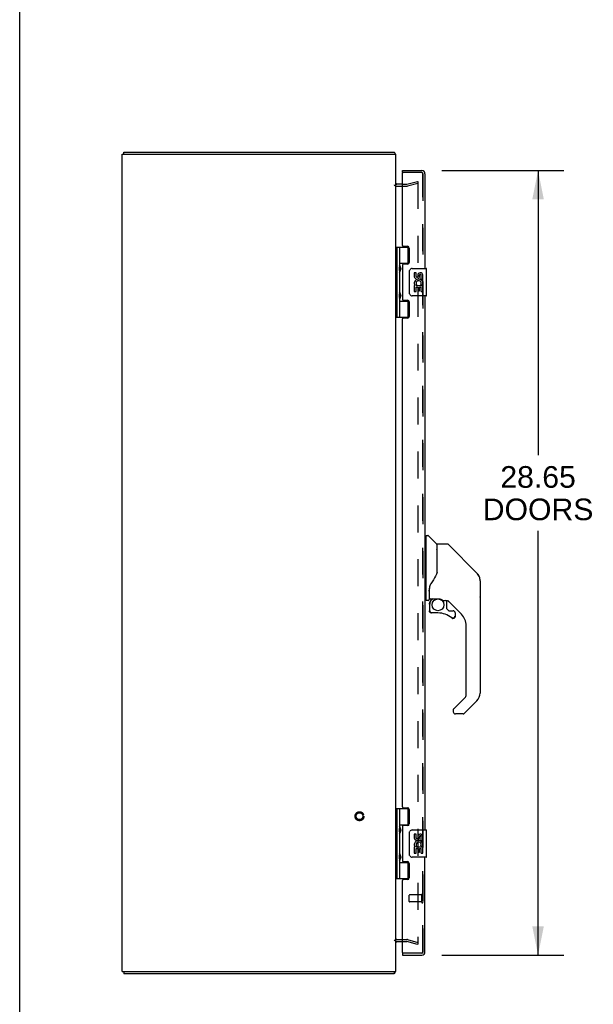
# Model space of a CAD drawing. Header units: inches. Extents: x 0 to 179, y 0 to 116.
# Tile 3 of 21: x 0 to 21, y 44 to 80. Entities that reach past the tile are written whole.
import ezdxf

# ---------------------------------------------------------------- set-up
doc = ezdxf.new("R2010")
doc.units = ezdxf.units.IN
doc.header["$LTSCALE"] = 9.842105
doc.header["$MEASUREMENT"] = 0
doc.linetypes.add('HIDDEN', pattern=[0.2, 0.1, -0.1])
doc.layers.get('0').update_dxf_attribs({"linetype": 'CONTINUOUS'})
for name, color, linetype in [('DEFAULT_2', 8, 'HIDDEN'), ('DIMENSIONS', 7, 'CONTINUOUS'), ('DOOR_ASSEMBLY_LEFT', 7, 'CONTINUOUS'), ('DOOR_ASSEMBLY_RIGHT', 7, 'CONTINUOUS')]:
    doc.layers.add(name, color=color, linetype=linetype)
doc.styles.get("Standard").update_dxf_attribs({"font": 'arial.ttf'})
doc.dimstyles.new('DIMSTYLE_1', dxfattribs={"dimtxt": 0.789474, "dimasz": 1.052632, "dimexe": 0.09, "dimexo": 0.07, "dimgap": 0.0375, "dimtad": 0, "dimtih": 1, "dimtoh": 1, "dimzin": 4, "dimdsep": 46, "dimtxsty": 'Standard', "dimblk": '_FILLED', "dimblk1": '_FILLED', "dimblk2": '_FILLED', "dimcen": 0.09, "dimadec": 3, "dimazin": 1, "dimtfac": 1, "dimtdec": 3, "dimtofl": 0, "dimtmove": 0, "dimatfit": 3, "dimldrblk": '_FILLED', "dimfxl": 0, "dimtolj": 1, "dimtzin": 4, "dimarcsym": 0})

# ---------------------------------------------------------------- blocks, each defined once
blk = doc.blocks.new('_FILLED')
at = {"color": 0, "linetype": 'ByBlock'}
blk.add_solid([(0, 0), (-1, 0.2), (-1, -0.2)], dxfattribs=at)
blk = doc.blocks.new('*D9')
at = {"layer": 'DIMENSIONS', "color": 2, "linetype": 'Continuous'}
for p, q in [((15.433, 74.33), (19.894, 74.33)), ((18.947, 74.33), (18.947, 63.933)), ((18.947, 45.68), (18.947, 61.17)), ((15.433, 45.68), (19.894, 45.68))]:
    blk.add_line(p, q, dxfattribs=at)
at = {"layer": 'DIMENSIONS', "color": 2, "linetype": 'Continuous', "xscale": 1.0526315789, "yscale": 1.0526315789, "zscale": 1.0526315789}
for p, rotation in [((18.947, 74.33), 90), ((18.947, 45.68), 270)]:
    blk.add_blockref('_FILLED', p, dxfattribs=dict(at, rotation=rotation))
at = {"layer": 'DIMENSIONS', "color": 2, "linetype": 'Continuous', "insert": (18.947, 63.538), "char_height": 0.7895, "width": 4.03835, "attachment_point": 2, "line_spacing_factor": 0.9}
blk.add_mtext('28.65\\PDOORS', dxfattribs=at)

msp = doc.modelspace()

# ---------------------------------------------------------------- linework, layer by layer
at = {"color": 7, "linetype": 'Continuous'}
for p, q in [((0, 0), (0, 115.789)), ((3.808, 74.93), (3.808, 75.005)), ((3.808, 45.08), (3.808, 45.005)), ((13.682, 45.08), (13.682, 45.005))]:
    msp.add_line(p, q, dxfattribs=at)
at = {"color": 3, "linetype": 'Continuous'}
for p, q in [((3.745, 45.08), (3.745, 74.93)), ((3.745, 74.93), (13.745, 74.93)), ((3.808, 75.005), (13.682, 75.005)), ((13.745, 45.08), (13.745, 74.93)), ((13.988, 73.83), (13.787, 73.83)), ((13.787, 46.18), (13.988, 46.18)), ((3.745, 45.08), (13.745, 45.08)), ((13.682, 45.005), (3.808, 45.005))]:
    msp.add_line(p, q, dxfattribs=at)
for points in [[(13.707, 74.974), (13.705, 74.976), (13.704, 74.978), (13.702, 74.98), (13.701, 74.983), (13.699, 74.985), (13.698, 74.988), (13.697, 74.99), (13.695, 74.993), (13.694, 74.995), (13.693, 74.997), (13.691, 74.999), (13.69, 75.001), (13.688, 75.002), (13.687, 75.003), (13.686, 75.004), (13.684, 75.005), (13.683, 75.005), (13.682, 75.005)], [(13.707, 45.036), (13.705, 45.034), (13.704, 45.032), (13.702, 45.03), (13.701, 45.027), (13.699, 45.025), (13.698, 45.022), (13.697, 45.019), (13.695, 45.017), (13.694, 45.015), (13.693, 45.013), (13.691, 45.011), (13.69, 45.009), (13.688, 45.008), (13.687, 45.006), (13.686, 45.006), (13.684, 45.005), (13.683, 45.005), (13.682, 45.005)]]:
    msp.add_lwpolyline(points, dxfattribs=at)
for centre, radius, start, end in [((13.628, 74.888), 0.117, 21.0509, 47.4431), ((13.787, 73.872), 0.042, 187.8809, 193.0192), ((13.787, 73.872), 0.042, 198.1302, 270), ((13.787, 46.138), 0.042, 166.9808, 172.1191), ((13.787, 46.138), 0.042, 90, 161.8698), ((13.628, 45.122), 0.117, 312.5569, 338.9491)]:
    msp.add_arc(centre, radius, start, end, dxfattribs=at)
at = {"color": 7, "linetype": 'Continuous'}
for start, end in [(172.1191, 180), (161.8698, 166.9808)]:
    msp.add_arc((13.787, 46.138), 0.042, start, end, dxfattribs=at)
at = {"layer": 'DEFAULT_2', "color": 8, "linetype": 'HIDDEN'}
for p, q in [((13.787, 73.755), (14.148, 73.755)), ((13.988, 73.83), (14.146, 73.83)), ((14.152, 73.831), (14.538, 73.934)), ((14.558, 73.862), (14.172, 73.758)), ((14.538, 73.934), (14.558, 73.862)), ((14.545, 73.929), (14.543, 73.929)), ((14.546, 73.928), (14.545, 73.929)), ((14.558, 73.914), (14.558, 46.096)), ((13.787, 46.255), (14.148, 46.255)), ((13.988, 46.18), (14.146, 46.18)), ((14.538, 46.076), (14.152, 46.179)), ((14.172, 46.251), (14.558, 46.148)), ((14.558, 46.148), (14.538, 46.076))]:
    msp.add_line(p, q, dxfattribs=at)
for points in [[(14.543, 73.929), (14.543, 73.929), (14.541, 73.928), (14.54, 73.928)], [(14.546, 73.928), (14.548, 73.928), (14.549, 73.927), (14.551, 73.926), (14.552, 73.925), (14.553, 73.924), (14.554, 73.923), (14.555, 73.922), (14.556, 73.92), (14.557, 73.919), (14.557, 73.917), (14.558, 73.915), (14.558, 73.914)], [(14.543, 46.081), (14.543, 46.081), (14.541, 46.081), (14.54, 46.082)], [(14.558, 46.096), (14.558, 46.094), (14.557, 46.093), (14.557, 46.091), (14.556, 46.09), (14.555, 46.088), (14.554, 46.087), (14.553, 46.085), (14.552, 46.084), (14.551, 46.083), (14.549, 46.083), (14.548, 46.082), (14.546, 46.081), (14.545, 46.081), (14.543, 46.081)]]:
    msp.add_lwpolyline(points, dxfattribs=at)
for radius in [0.164, 0.124]:
    msp.add_circle((12.42, 50.755), radius, dxfattribs=at)
for centre, radius, start, end in [((13.787, 73.872), 0.117, 213.0998, 270), ((14.146, 73.855), 0.025, 270, 285), ((14.146, 73.855), 0.1, 270, 285), ((13.787, 46.138), 0.117, 90, 146.9002), ((14.146, 46.155), 0.1, 75, 90), ((14.146, 46.155), 0.025, 75, 90)]:
    msp.add_arc(centre, radius, start, end, dxfattribs=at)
at = {"layer": 'DOOR_ASSEMBLY_LEFT', "color": 7, "linetype": 'Continuous'}
for p, q in [((13.988, 74.255), (13.988, 74.33)), ((14.008, 74.255), (13.988, 74.255)), ((13.745, 71.534), (14.229, 71.534)), ((13.784, 71.534), (13.784, 68.975)), ((13.883, 71.534), (13.883, 70.847)), ((14.203, 70.944), (14.203, 71.534)), ((13.883, 70.944), (14.23, 70.944)), ((14.172, 70.935), (14.172, 70.912)), ((14.172, 70.935), (14.223, 70.935)), ((13.883, 70.647), (13.883, 69.863)), ((13.9, 70.677), (13.9, 70.817)), ((14.248, 69.855), (14.248, 70.655)), ((14.348, 70.755), (14.858, 70.755)), ((14.423, 70.601), (14.423, 70.464)), ((14.486, 70.601), (14.423, 70.601)), ((14.486, 70.464), (14.486, 70.601)), ((14.551, 70.527), (14.551, 70.458)), ((14.612, 70.464), (14.612, 70.506)), ((14.675, 70.37), (14.675, 70.506)), ((14.735, 70.37), (14.735, 70.527)), ((14.873, 69.77), (14.873, 70.74)), ((14.423, 70.139), (14.423, 69.909)), ((14.442, 70.139), (14.423, 70.139)), ((14.476, 70.139), (14.503, 70.159)), ((14.476, 70.139), (14.735, 70.139)), ((14.667, 70.175), (14.725, 70.15)), ((14.675, 70.37), (14.735, 70.37)), ((14.735, 70.186), (14.735, 70.239)), ((14.735, 69.909), (14.735, 70.139)), ((13.9, 69.693), (13.9, 69.833)), ((14.858, 69.755), (14.348, 69.755)), ((14.423, 69.909), (14.486, 69.909)), ((14.486, 69.909), (14.486, 70.077)), ((14.486, 70.077), (14.551, 70.077)), ((14.551, 70.077), (14.551, 69.94)), ((14.551, 69.94), (14.612, 69.94)), ((14.612, 69.94), (14.612, 70.077)), ((14.612, 70.077), (14.675, 70.077)), ((14.675, 69.909), (14.675, 70.077)), ((14.675, 69.909), (14.735, 69.909)), ((13.883, 69.663), (13.883, 68.975)), ((13.883, 69.566), (14.23, 69.566)), ((14.172, 69.597), (14.172, 69.575)), ((14.223, 69.575), (14.172, 69.575)), ((14.203, 68.975), (14.203, 69.566)), ((13.745, 68.975), (14.229, 68.975)), ((14.852, 60.95), (14.813, 60.95)), ((14.852, 58.635), (14.852, 61.001)), ((14.86, 61.009), (14.915, 61.009)), ((15.237, 60.702), (14.943, 60.997)), ((15.246, 60.682), (15.246, 59.63)), ((15.254, 59.642), (15.254, 60.686)), ((15.615, 60.694), (15.262, 60.694)), ((15.671, 60.671), (16.713, 59.628)), ((15.246, 59.818), (15.248, 59.817)), ((16.408, 59.933), (16.408, 59.933)), ((16.714, 59.627), (16.419, 59.922)), ((16.781, 59.538), (16.781, 59.538)), ((16.829, 59.35), (16.829, 55.247)), ((16.836, 59.353), (16.836, 58.767)), ((14.971, 59.071), (14.971, 59.069)), ((14.971, 59.069), (14.971, 58.666)), ((14.979, 59.098), (14.978, 59.073)), ((14.978, 58.718), (14.978, 59.073)), ((14.978, 59.027), (14.978, 59.028)), ((14.852, 58.686), (14.813, 58.686)), ((14.931, 58.627), (14.86, 58.627)), ((14.998, 58.698), (15.293, 58.698)), ((15.097, 58.698), (15.032, 58.633)), ((15.038, 58.628), (15.036, 58.63)), ((15.04, 58.625), (15.038, 58.628)), ((15.293, 58.698), (15.297, 58.698)), ((15.49, 58.627), (15.566, 58.627)), ((15.604, 58.623), (15.604, 58.34)), ((16.144, 58.131), (15.649, 58.626)), ((14.974, 58.494), (14.974, 58.256)), ((14.977, 58.494), (14.986, 58.494)), ((14.986, 58.256), (14.977, 58.256)), ((15.608, 58.331), (15.68, 58.26)), ((15.688, 58.256), (15.841, 58.256)), ((15.289, 58.177), (15.053, 58.177)), ((15.917, 58.058), (15.909, 58.058)), ((15.919, 58.177), (15.919, 58.058)), ((16.317, 55.161), (16.317, 57.713)), ((15.863, 54.674), (16.294, 55.105)), ((15.858, 54.67), (15.858, 54.669)), ((16.713, 54.968), (16.261, 54.516)), ((15.845, 54.632), (15.845, 54.572)), ((16.206, 54.493), (15.923, 54.493)), ((13.745, 51.034), (14.229, 51.034)), ((13.784, 51.034), (13.784, 48.475)), ((13.883, 51.034), (13.883, 50.347)), ((14.203, 50.444), (14.203, 51.034)), ((13.883, 50.444), (14.23, 50.444)), ((14.172, 50.435), (14.223, 50.435)), ((14.172, 50.435), (14.172, 50.412)), ((13.883, 50.147), (13.883, 49.363)), ((13.9, 50.177), (13.9, 50.317)), ((14.248, 49.355), (14.248, 50.155)), ((14.348, 50.255), (14.858, 50.255)), ((14.486, 50.101), (14.423, 50.101)), ((14.423, 50.101), (14.423, 49.964)), ((14.486, 49.964), (14.486, 50.101)), ((14.551, 50.027), (14.551, 49.958)), ((14.612, 49.964), (14.612, 50.006)), ((14.675, 49.87), (14.675, 50.006)), ((14.735, 49.87), (14.735, 50.027)), ((14.873, 49.27), (14.873, 50.24)), ((14.442, 49.639), (14.423, 49.639)), ((14.423, 49.639), (14.423, 49.409)), ((14.476, 49.639), (14.503, 49.659)), ((14.476, 49.639), (14.735, 49.639)), ((14.667, 49.675), (14.725, 49.65)), ((14.675, 49.87), (14.735, 49.87)), ((14.735, 49.686), (14.735, 49.739)), ((14.735, 49.409), (14.735, 49.639)), ((13.9, 49.193), (13.9, 49.333)), ((14.858, 49.255), (14.348, 49.255)), ((14.423, 49.409), (14.486, 49.409)), ((14.486, 49.577), (14.551, 49.577)), ((14.486, 49.409), (14.486, 49.577)), ((14.551, 49.577), (14.551, 49.44)), ((14.551, 49.44), (14.612, 49.44)), ((14.612, 49.577), (14.675, 49.577)), ((14.612, 49.44), (14.612, 49.577)), ((14.675, 49.409), (14.675, 49.577)), ((14.675, 49.409), (14.735, 49.409)), ((13.883, 49.163), (13.883, 48.475)), ((13.883, 49.066), (14.23, 49.066)), ((14.172, 49.097), (14.172, 49.075)), ((14.223, 49.075), (14.172, 49.075)), ((14.203, 48.475), (14.203, 49.066)), ((13.745, 48.475), (14.229, 48.475)), ((13.988, 45.755), (14.008, 45.755)), ((13.988, 45.755), (13.988, 45.68))]:
    msp.add_line(p, q, dxfattribs=at)
at = {"layer": 'DOOR_ASSEMBLY_LEFT', "color": 3, "linetype": 'Continuous'}
for p, q in [((13.988, 74.33), (14.696, 74.33)), ((13.988, 71.596), (13.988, 74.235)), ((14.813, 74.213), (14.813, 70.755)), ((14.019, 71.565), (14.175, 71.565)), ((14.238, 71.502), (14.238, 70.975)), ((13.988, 70.881), (13.988, 69.628)), ((14.175, 70.912), (14.019, 70.912)), ((14.813, 69.755), (14.813, 50.255)), ((14.019, 69.597), (14.175, 69.597)), ((14.238, 69.534), (14.238, 69.007)), ((13.988, 51.096), (13.988, 68.913)), ((14.175, 68.944), (14.019, 68.944)), ((14.019, 51.065), (14.175, 51.065)), ((14.238, 51.002), (14.238, 50.475)), ((13.988, 50.381), (13.988, 49.128)), ((14.175, 50.412), (14.019, 50.412)), ((14.813, 45.797), (14.813, 49.255)), ((14.019, 49.097), (14.175, 49.097)), ((14.238, 49.034), (14.238, 48.507)), ((13.988, 45.775), (13.988, 48.413)), ((14.175, 48.444), (14.019, 48.444)), ((13.988, 45.68), (14.696, 45.68))]:
    msp.add_line(p, q, dxfattribs=at)
at = {"layer": 'DOOR_ASSEMBLY_LEFT', "color": 8, "linetype": 'HIDDEN'}
for p, q in [((14.696, 74.255), (14.008, 74.255)), ((14.738, 45.797), (14.738, 74.213)), ((14.238, 47.641), (14.238, 47.869)), ((14.695, 47.879), (14.248, 47.879)), ((14.695, 47.613), (14.695, 47.897)), ((14.695, 47.631), (14.248, 47.631)), ((14.696, 45.755), (14.008, 45.755))]:
    msp.add_line(p, q, dxfattribs=at)
at = {"layer": 'DOOR_ASSEMBLY_LEFT', "color": 7, "linetype": 'Continuous'}
for points in [[(13.883, 70.891), (13.884, 70.882), (13.886, 70.873), (13.889, 70.862), (13.893, 70.851), (13.897, 70.84), (13.902, 70.828), (13.907, 70.816), (13.912, 70.805), (13.916, 70.793), (13.92, 70.781), (13.923, 70.77), (13.925, 70.758), (13.925, 70.747), (13.925, 70.735), (13.923, 70.724), (13.92, 70.712), (13.916, 70.701), (13.912, 70.689), (13.907, 70.678), (13.902, 70.666), (13.897, 70.654), (13.893, 70.643), (13.889, 70.631), (13.886, 70.621), (13.884, 70.611), (13.883, 70.603)], [(14.248, 70.655), (14.248, 70.661), (14.249, 70.667), (14.25, 70.673), (14.251, 70.679), (14.253, 70.685), (14.255, 70.691)], [(13.883, 69.907), (13.884, 69.898), (13.886, 69.889), (13.889, 69.878), (13.893, 69.867), (13.897, 69.856), (13.902, 69.844), (13.907, 69.832), (13.912, 69.821), (13.916, 69.809), (13.92, 69.797), (13.923, 69.786), (13.925, 69.774), (13.925, 69.763), (13.925, 69.751), (13.923, 69.74), (13.92, 69.728), (13.916, 69.717), (13.912, 69.705), (13.907, 69.694), (13.902, 69.682), (13.897, 69.67), (13.893, 69.659), (13.889, 69.647), (13.886, 69.637), (13.884, 69.627), (13.883, 69.619)], [(14.255, 69.819), (14.253, 69.824), (14.251, 69.83), (14.25, 69.836), (14.249, 69.842), (14.248, 69.849), (14.248, 69.855)], [(15.671, 60.671), (15.663, 60.677), (15.655, 60.683), (15.645, 60.688), (15.636, 60.691), (15.625, 60.693), (15.615, 60.694)], [(15.248, 59.817), (15.25, 59.816), (15.252, 59.815), (15.253, 59.813), (15.254, 59.812), (15.254, 59.811)], [(15.254, 59.651), (15.233, 59.593), (15.202, 59.524), (15.166, 59.454), (15.124, 59.382), (15.077, 59.309), (15.032, 59.244)], [(16.821, 59.427), (16.814, 59.457), (16.8, 59.497), (16.782, 59.535), (16.76, 59.571), (16.735, 59.604), (16.714, 59.627)], [(14.971, 59.076), (14.971, 59.074), (14.971, 59.071)], [(14.971, 58.977), (14.971, 58.984), (14.971, 58.99), (14.972, 58.997), (14.972, 59.003), (14.974, 59.01), (14.975, 59.016)], [(14.975, 59.016), (14.976, 59.02), (14.977, 59.024), (14.978, 59.027)], [(15.032, 59.244), (15.021, 59.227), (15.006, 59.199), (14.993, 59.167), (14.984, 59.132), (14.979, 59.098)], [(14.977, 58.494), (14.977, 58.509), (14.979, 58.524), (14.982, 58.539), (14.986, 58.554), (14.992, 58.568), (14.998, 58.582), (15.005, 58.596), (15.014, 58.608), (15.023, 58.62), (15.034, 58.631)], [(15.04, 58.625), (15.03, 58.614), (15.021, 58.603), (15.013, 58.591), (15.006, 58.578), (15, 58.565), (14.995, 58.551), (14.991, 58.537), (14.988, 58.523), (14.986, 58.508), (14.986, 58.494)], [(15.036, 58.63), (15.035, 58.63), (15.034, 58.631), (15.034, 58.631), (15.034, 58.631)], [(15.297, 58.698), (15.31, 58.698), (15.324, 58.696), (15.337, 58.695), (15.349, 58.692), (15.361, 58.689), (15.372, 58.686), (15.383, 58.682), (15.393, 58.678), (15.402, 58.674), (15.411, 58.67), (15.419, 58.666), (15.426, 58.662), (15.433, 58.658), (15.439, 58.654), (15.445, 58.651), (15.45, 58.647), (15.455, 58.644), (15.463, 58.639)], [(15.463, 58.639), (15.466, 58.637), (15.469, 58.635), (15.472, 58.633), (15.475, 58.631), (15.478, 58.63)], [(15.478, 58.63), (15.481, 58.629), (15.484, 58.628), (15.488, 58.627)], [(15.053, 58.18), (15.045, 58.18), (15.036, 58.182), (15.028, 58.184), (15.02, 58.187), (15.013, 58.191), (15.006, 58.196), (14.999, 58.202), (14.993, 58.209), (14.988, 58.216), (14.984, 58.223), (14.981, 58.231), (14.979, 58.239), (14.977, 58.248), (14.977, 58.256)], [(14.986, 58.256), (14.986, 58.249), (14.987, 58.241), (14.99, 58.234), (14.992, 58.227), (14.996, 58.22), (15, 58.214), (15.006, 58.208), (15.011, 58.203), (15.017, 58.199), (15.024, 58.195), (15.031, 58.192), (15.038, 58.19), (15.046, 58.189), (15.053, 58.189)], [(15.053, 58.18), (15.053, 58.18), (15.053, 58.18), (15.053, 58.181), (15.053, 58.182), (15.053, 58.184), (15.053, 58.185), (15.053, 58.189)], [(15.841, 57.981), (15.832, 57.982), (15.823, 57.983), (15.815, 57.986), (15.807, 57.989), (15.799, 57.994), (15.792, 57.999)], [(15.798, 58.006), (15.804, 58.001), (15.81, 57.997), (15.818, 57.994), (15.825, 57.992), (15.832, 57.991), (15.84, 57.99), (15.848, 57.991), (15.855, 57.992), (15.863, 57.994), (15.87, 57.997), (15.876, 58), (15.883, 58.005), (15.888, 58.01), (15.894, 58.016), (15.898, 58.022), (15.902, 58.028), (15.905, 58.036), (15.907, 58.043), (15.908, 58.05), (15.909, 58.058)], [(15.917, 58.058), (15.917, 58.05), (15.915, 58.041), (15.913, 58.033), (15.91, 58.025), (15.906, 58.017), (15.901, 58.01), (15.895, 58.004), (15.888, 57.998), (15.881, 57.993), (15.874, 57.989), (15.866, 57.986), (15.858, 57.983), (15.849, 57.982), (15.841, 57.981)], [(15.863, 54.674), (15.862, 54.673), (15.861, 54.672), (15.86, 54.672), (15.859, 54.671), (15.858, 54.67)], [(13.883, 50.391), (13.884, 50.382), (13.886, 50.373), (13.889, 50.362), (13.893, 50.351), (13.897, 50.34), (13.902, 50.328), (13.907, 50.316), (13.912, 50.305), (13.916, 50.293), (13.92, 50.281), (13.923, 50.27), (13.925, 50.258), (13.925, 50.247), (13.925, 50.235), (13.923, 50.224), (13.92, 50.212), (13.916, 50.201), (13.912, 50.189), (13.907, 50.178), (13.902, 50.166), (13.897, 50.154), (13.893, 50.143), (13.889, 50.131), (13.886, 50.121), (13.884, 50.111), (13.883, 50.103)], [(14.248, 50.155), (14.248, 50.161), (14.249, 50.167), (14.25, 50.173), (14.251, 50.179), (14.253, 50.185), (14.255, 50.191)], [(13.883, 49.407), (13.884, 49.398), (13.886, 49.389), (13.889, 49.378), (13.893, 49.367), (13.897, 49.356), (13.902, 49.344), (13.907, 49.332), (13.912, 49.321), (13.916, 49.309), (13.92, 49.297), (13.923, 49.286), (13.925, 49.274), (13.925, 49.263), (13.925, 49.251), (13.923, 49.24), (13.92, 49.228), (13.916, 49.217), (13.912, 49.205), (13.907, 49.194), (13.902, 49.182), (13.897, 49.17), (13.893, 49.159), (13.889, 49.147), (13.886, 49.137), (13.884, 49.127), (13.883, 49.119)], [(14.255, 49.319), (14.253, 49.324), (14.251, 49.33), (14.25, 49.336), (14.249, 49.342), (14.248, 49.349), (14.248, 49.355)]]:
    msp.add_lwpolyline(points, dxfattribs=at)
msp.add_circle((15.289, 58.473), 0.217, dxfattribs=at)
at = {"layer": 'DOOR_ASSEMBLY_LEFT', "color": 3, "linetype": 'Continuous'}
for centre, radius, start, end in [((14.008, 74.235), 0.02, 90, 180), ((14.696, 74.213), 0.117, 0, 90), ((14.019, 71.596), 0.031, 180, 270), ((14.175, 71.502), 0.063, 0, 90), ((14.019, 70.881), 0.031, 90, 180), ((14.175, 70.975), 0.063, 270, 360), ((14.019, 69.628), 0.031, 180, 270), ((14.175, 69.534), 0.063, 0, 90), ((14.019, 68.913), 0.031, 90, 180), ((14.175, 69.007), 0.063, 270, 360), ((14.019, 51.096), 0.031, 180, 270), ((14.175, 51.002), 0.063, 0, 90), ((14.019, 50.381), 0.031, 90, 180), ((14.175, 50.475), 0.063, 270, 360), ((14.019, 49.128), 0.031, 180, 270), ((14.175, 49.034), 0.063, 0, 90), ((14.019, 48.413), 0.031, 90, 180), ((14.175, 48.507), 0.063, 270, 360), ((14.008, 45.775), 0.02, 180, 270), ((14.696, 45.797), 0.117, 270, 360)]:
    msp.add_arc(centre, radius, start, end, dxfattribs=at)
at = {"layer": 'DOOR_ASSEMBLY_LEFT', "color": 8, "linetype": 'HIDDEN'}
for centre, radius, start, end in [((14.696, 74.213), 0.042, 0, 90), ((14.248, 47.869), 0.01, 90, 180), ((14.717, 47.897), 0.0215, 360, 180), ((14.248, 47.641), 0.01, 180, 270), ((14.717, 47.613), 0.0215, 180, 0), ((14.696, 45.797), 0.042, 270, 360)]:
    msp.add_arc(centre, radius, start, end, dxfattribs=at)
at = {"layer": 'DOOR_ASSEMBLY_LEFT', "color": 7, "linetype": 'Continuous'}
for centre, radius, start, end in [((13.81, 70.817), 0.09, 0, 35.1877), ((13.81, 70.677), 0.09, 324.8123, 360), ((14.348, 70.655), 0.1, 90, 158.7946), ((14.518, 70.464), 0.0943, 180, 360), ((14.518, 70.464), 0.0314, 180, 261.2295), ((14.643, 70.506), 0.0943, 71.7267, 167.4338), ((14.643, 70.506), 0.0314, 0, 180.0485), ((14.643, 70.506), 0.0943, 12.5402, 71.701), ((14.858, 70.74), 0.015, 0, 90), ((14.577, 70.213), 0.154, 161.4199, 206.1963), ((14.581, 70.213), 0.157, 9.7031, 161.8791), ((14.581, 70.213), 0.157, 205.737, 207.8532), ((14.581, 70.213), 0.0943, 336.5966, 215.1122), ((14.517, 70.469), 0.0362, 263.4285, 341.7628), ((14.581, 70.213), 0.157, 336.5966, 350.2969), ((13.81, 69.833), 0.09, 0, 35.1877), ((14.348, 69.855), 0.1, 201.205, 270), ((14.858, 69.77), 0.015, 270, 360), ((13.81, 69.693), 0.09, 324.8123, 360), ((14.86, 61.001), 0.00787, 90, 180), ((14.915, 60.969), 0.0394, 45, 90), ((15.217, 60.682), 0.0295, 0, 45), ((15.234, 60.512), 0.0197, 306.994, 360), ((15.262, 60.686), 0.00787, 90, 180), ((16.435, 59.35), 0.394, 20.9479, 45), ((16.435, 59.35), 0.394, 0, 11.2904), ((16.816, 59.353), 0.0197, 0, 51.7801), ((14.86, 58.635), 0.00787, 180, 270), ((14.931, 58.666), 0.0394, 270, 360), ((15.171, 58.494), 0.197, 135, 180), ((14.998, 58.718), 0.0197, 180, 270), ((15.566, 58.43), 0.197, 50.6498, 90), ((16.816, 58.767), 0.0197, 310.2179, 360), ((15.053, 58.256), 0.0787, 180, 270), ((15.616, 58.34), 0.0118, 180, 225), ((15.688, 58.268), 0.0118, 225, 270), ((15.841, 58.177), 0.0787, 0, 90), ((15.289, 57.39), 0.787, 50.4788, 90), ((15.841, 58.058), 0.0787, 230.4788, 360), ((15.726, 57.713), 0.591, 0, 45), ((16.238, 55.161), 0.0787, 315, 360), ((16.435, 55.247), 0.394, 315, 360), ((15.904, 54.632), 0.0591, 141.1326, 180), ((15.923, 54.572), 0.0787, 180, 270), ((16.206, 54.572), 0.0787, 270, 315), ((13.81, 50.317), 0.09, 0, 35.1877), ((13.81, 50.177), 0.09, 324.8123, 360), ((14.348, 50.155), 0.1, 90, 158.7946), ((14.643, 50.006), 0.0943, 71.7267, 167.4338), ((14.643, 50.006), 0.0314, 0, 180.0485), ((14.643, 50.006), 0.0943, 12.5402, 71.701), ((14.858, 50.24), 0.015, 0, 90), ((14.518, 49.964), 0.0943, 180, 360), ((14.577, 49.713), 0.154, 161.4199, 206.1963), ((14.581, 49.713), 0.157, 9.7031, 161.8791), ((14.581, 49.713), 0.157, 205.737, 207.8532), ((14.518, 49.964), 0.0314, 180, 261.2295), ((14.581, 49.713), 0.0943, 336.5966, 215.1122), ((14.517, 49.969), 0.0362, 263.4285, 341.7628), ((14.581, 49.713), 0.157, 336.5966, 350.2969), ((13.81, 49.333), 0.09, 0, 35.1877), ((14.348, 49.355), 0.1, 201.205, 270), ((14.858, 49.27), 0.015, 270, 360), ((13.81, 49.193), 0.09, 324.8123, 360)]:
    msp.add_arc(centre, radius, start, end, dxfattribs=at)
for centre in [(13.972, 70.747), (13.972, 69.763), (13.972, 50.247), (13.972, 49.263)]:
    msp.add_ellipse(centre, major_axis=(0, 0.188), ratio=0.5625, start_param=1.007189, end_param=2.134404, dxfattribs=at)
at = {"layer": 'DOOR_ASSEMBLY_RIGHT', "color": 8, "linetype": 'HIDDEN'}
for p, q in [((14.696, 74.255), (14.008, 74.255)), ((14.738, 74.213), (14.738, 45.797)), ((14.696, 45.755), (14.008, 45.755))]:
    msp.add_line(p, q, dxfattribs=at)
for centre, start, end in [((14.696, 74.213), 0, 90), ((14.696, 45.797), 270, 360)]:
    msp.add_arc(centre, 0.042, start, end, dxfattribs=at)

# ---------------------------------------------------------------- dimensions: what is measured, and where the dimension line sits
at = {"layer": 'DIMENSIONS', "color": 2, "linetype": 'Continuous'}
dim = msp.add_linear_dim(base=(18.947, 74.33), p1=(15.363, 45.68), p2=(15.363, 74.33), angle=90, text='<>\\PDOORS', dimstyle='DIMSTYLE_1', dxfattribs=at)
dim.commit()
dim.dimension.update_dxf_attribs({"geometry": '*D9', "text_midpoint": (18.947, 62.551), "dimtype": 160})

doc.saveas('drawing.dxf')
